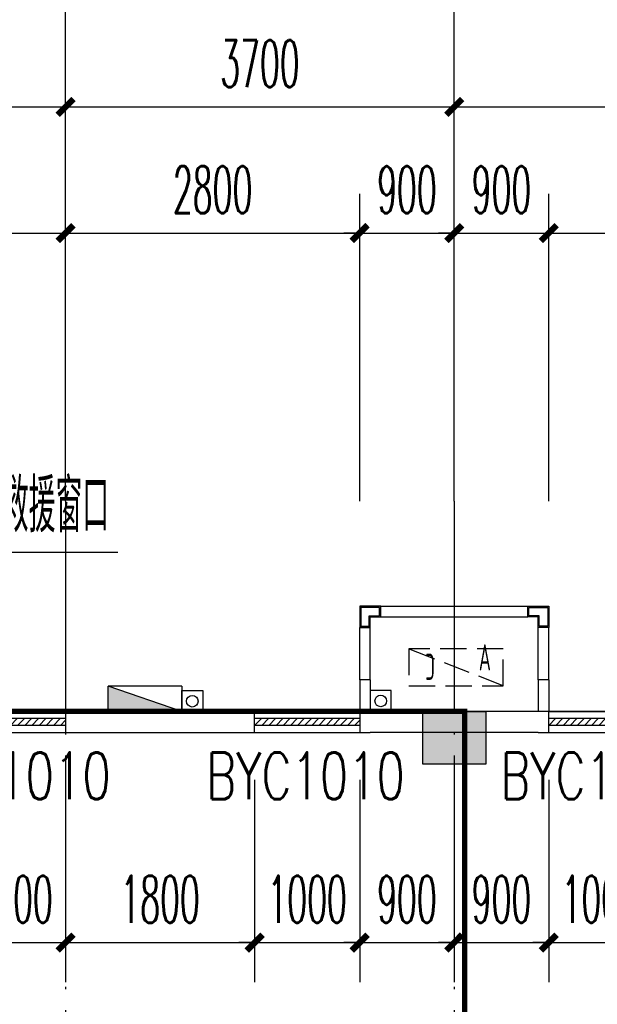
# Model space of a CAD drawing. Extents: x 1779708 to 7299578, y -1121471 to 88434.
# Tile 210 of 256: x 4335730 to 4341230, y -925629 to -916263. Entities that reach past the tile are written whole.
import ezdxf

# ---------------------------------------------------------------- set-up
doc = ezdxf.new("R2010")
doc.units = 0
doc.header["$LTSCALE"] = 1000
doc.header["$MEASUREMENT"] = 0
doc.linetypes.add('DASH', pattern=[0.35, 0.25, -0.1])
doc.linetypes.add('DOTE', pattern=[2.42, 2, -0.2, 0.02, -0.2])
doc.layers.get('0').update_dxf_attribs({"linetype": 'CONTINUOUS'})
doc.layers.get('Defpoints').update_dxf_attribs({"linetype": 'CONTINUOUS'})
for name, color, linetype in [('11111111111111111111111111111', 50, 'DASH'), ('AXIS', 3, 'CONTINUOUS'), ('DIM_LEAD', 3, 'CONTINUOUS'), ('DIM_污水', 3, 'CONTINUOUS'), ('DOTE', 1, 'DOTE'), ('P_PS_DIM', 1, 'CONTINUOUS'), ('PUB_DIM', 3, 'CONTINUOUS'), ('PUB_TEXT', 7, 'CONTINUOUS'), ('WALL', 255, 'CONTINUOUS'), ('WINDOW', 2, 'CONTINUOUS'), ('WINDOW_TEXT', 7, 'CONTINUOUS'), ('墙柱', 2, 'CONTINUOUS'), ('室外构件', 4, 'CONTINUOUS'), ('建筑', 31, 'CONTINUOUS'), ('空调机位表示', 70, 'CONTINUOUS')]:
    doc.layers.add(name, color=color, linetype=linetype)
doc.styles.add('_TCH_DIM', font='SIMPLEX.shx', dxfattribs={"width": 0.7, "bigfont": 'GBCBIG.shx'})
doc.styles.add('_TCH_DIM_T3', font='SIMPLEX.shx', dxfattribs={"width": 0.494118, "bigfont": 'GBCBIG.shx'})
doc.styles.add('_TCH_WINDOW', font='SIMPLEX', dxfattribs={"height": 3.5, "bigfont": 'GBCBIG'})
doc.styles.get("Standard").update_dxf_attribs({"font": 'GBENOR', "bigfont": 'GBCBIG'})
doc.dimstyles.new('_TCH_ARCH&&150', dxfattribs={"dimtxt": 446.25, "dimasz": 150, "dimexe": 375, "dimexo": 450, "dimgap": 189.375, "dimtad": 1, "dimdec": 0, "dimzin": 0, "dimdsep": 46, "dimtxsty": '_TCH_DIM_T3', "dimblk": 'ARCHTICK', "dimcen": 0.09, "dimdle": 225, "dimclrt": 7, "dimazin": 2, "dimtfac": 1, "dimtdec": 0, "dimtix": 1, "dimtmove": 2, "dimatfit": 3, "dimfxl": 250, "dimtolj": 1, "dimtzin": 0, "dimarcsym": 0})

# ---------------------------------------------------------------- blocks, each defined once
blk = doc.blocks.new('_ArchTick')
at = {"color": 0, "linetype": 'ByBlock', "const_width": 0.4}
blk.add_lwpolyline([(-0.5, -0.5), (0.5, 0.5)], dxfattribs=at)
blk = doc.blocks.new('*D6809')
at = {"layer": 'AXIS', "color": 0, "lineweight": -2, "transparency": 16777216}
for p, q in [((17600, 149650), (17600, 153325)), ((22300, 149650), (22300, 153325)), ((17375, 152950), (22525, 152950))]:
    blk.add_line(p, q, dxfattribs=at)
at = {"layer": 'Defpoints', "color": 0, "transparency": 16777216}
for p in [(22300, 152950), (17600, 149200), (22300, 149200)]:
    blk.add_point(p, dxfattribs=at)
at = {"layer": 'AXIS', "color": 0, "lineweight": -2, "transparency": 16777216, "xscale": 150, "yscale": 150, "zscale": 150, "rotation": 180}
blk.add_blockref('_ArchTick', (17600, 152950), dxfattribs=at)
at = {"layer": 'AXIS', "color": 0, "lineweight": -2, "transparency": 16777216, "xscale": 150, "yscale": 150, "zscale": 150}
blk.add_blockref('_ArchTick', (22300, 152950), dxfattribs=at)
at = {"layer": 'AXIS', "color": 7, "transparency": 16777216, "insert": (19950, 153362.5), "char_height": 446.25, "attachment_point": 5, "style": '_TCH_DIM_T3'}
blk.add_mtext('\\A1;4700', dxfattribs=at)
blk = doc.blocks.new('*D6810')
at = {"layer": 'AXIS', "color": 0, "lineweight": -2, "transparency": 16777216}
for p, q in [((22300, 149650), (22300, 153325)), ((26000, 149650), (26000, 153325)), ((22075, 152950), (26225, 152950))]:
    blk.add_line(p, q, dxfattribs=at)
at = {"layer": 'Defpoints', "color": 0, "transparency": 16777216}
for p in [(26000, 152950), (22300, 149200), (26000, 149200)]:
    blk.add_point(p, dxfattribs=at)
at = {"layer": 'AXIS', "color": 0, "lineweight": -2, "transparency": 16777216, "xscale": 150, "yscale": 150, "zscale": 150, "rotation": 180}
blk.add_blockref('_ArchTick', (22300, 152950), dxfattribs=at)
at = {"layer": 'AXIS', "color": 0, "lineweight": -2, "transparency": 16777216, "xscale": 150, "yscale": 150, "zscale": 150}
blk.add_blockref('_ArchTick', (26000, 152950), dxfattribs=at)
at = {"layer": 'AXIS', "color": 7, "transparency": 16777216, "insert": (24150, 153362.5), "char_height": 446.25, "attachment_point": 5, "style": '_TCH_DIM_T3'}
blk.add_mtext('\\A1;3700', dxfattribs=at)
blk = doc.blocks.new('*D6811')
at = {"layer": 'AXIS', "color": 0, "lineweight": -2, "transparency": 16777216}
for p, q in [((26000, 149650), (26000, 153325)), ((30000, 149650), (30000, 153325)), ((25775, 152950), (30225, 152950))]:
    blk.add_line(p, q, dxfattribs=at)
at = {"layer": 'Defpoints', "color": 0, "transparency": 16777216}
for p in [(30000, 152950), (26000, 149200), (30000, 149200)]:
    blk.add_point(p, dxfattribs=at)
at = {"layer": 'AXIS', "color": 0, "lineweight": -2, "transparency": 16777216, "xscale": 150, "yscale": 150, "zscale": 150, "rotation": 180}
blk.add_blockref('_ArchTick', (26000, 152950), dxfattribs=at)
at = {"layer": 'AXIS', "color": 0, "lineweight": -2, "transparency": 16777216, "xscale": 150, "yscale": 150, "zscale": 150}
blk.add_blockref('_ArchTick', (30000, 152950), dxfattribs=at)
at = {"layer": 'AXIS', "color": 7, "transparency": 16777216, "insert": (28000, 153362.5), "char_height": 446.25, "attachment_point": 5, "style": '_TCH_DIM_T3'}
blk.add_mtext('\\A1;4000', dxfattribs=at)
blk = doc.blocks.new('A$C46E9187A')
at = {"layer": '空调机位表示', "linetype": 'DASH'}
blk.add_lwpolyline([(0, 0), (0, 350), (900, 350), (900, 0)], close=True, dxfattribs=at)
blk.add_lwpolyline([(0, 0), (900, 350)], dxfattribs=at)
at = {"layer": '空调机位表示', "width": 0.6}
for s, p in [('A', (117.7, 145)), ('C', (650.6, 55.4))]:
    blk.add_text(s, height=250, dxfattribs=at).set_placement(p)
blk = doc.blocks.new('a1')
at = {"layer": '11111111111111111111111111111'}
for p, q in [((59122, 49135.6), (59122, 48935.6)), ((59322, 49135.6), (59122, 49135.6)), ((59322, 48935.6), (59322, 49135.6)), ((59122, 48935.6), (59322, 48935.6))]:
    blk.add_line(p, q, dxfattribs=at)
blk = doc.blocks.new('*D4661')
at = {"layer": 'Defpoints', "color": 0, "transparency": 16777216}
for p in [(4343867.1, -918293.3), (4340767.1, -921293.3), (4343867.1, -921293.3)]:
    blk.add_point(p, dxfattribs=at)
at = {"layer": 'PUB_DIM', "color": 0, "lineweight": -2, "transparency": 16777216}
for p, q in [((4340767.1, -920843.3), (4340767.1, -917918.3)), ((4343867.1, -920843.3), (4343867.1, -917918.3)), ((4340542.1, -918293.3), (4344092.1, -918293.3))]:
    blk.add_line(p, q, dxfattribs=at)
at = {"layer": 'PUB_DIM', "color": 0, "lineweight": -2, "transparency": 16777216, "xscale": 150, "yscale": 150, "zscale": 150, "rotation": 180}
blk.add_blockref('_ArchTick', (4340767.1, -918293.3), dxfattribs=at)
at = {"layer": 'PUB_DIM', "color": 0, "lineweight": -2, "transparency": 16777216, "xscale": 150, "yscale": 150, "zscale": 150}
blk.add_blockref('_ArchTick', (4343867.1, -918293.3), dxfattribs=at)
at = {"layer": 'PUB_DIM', "color": 7, "transparency": 16777216, "insert": (4342317.1, -917880.8), "char_height": 446.25, "attachment_point": 5, "style": '_TCH_DIM_T3'}
blk.add_mtext('\\A1;3100', dxfattribs=at)
blk = doc.blocks.new('*D4662')
at = {"layer": 'Defpoints', "color": 0, "transparency": 16777216}
for p in [(4340767.1, -918293.3), (4339867.1, -921293.3), (4340767.1, -921293.3)]:
    blk.add_point(p, dxfattribs=at)
at = {"layer": 'PUB_DIM', "color": 0, "lineweight": -2, "transparency": 16777216}
for p, q in [((4339867.1, -920843.3), (4339867.1, -917918.3)), ((4340767.1, -920843.3), (4340767.1, -917918.3)), ((4339867.1, -918293.3), (4339717.1, -918293.3)), ((4339867.1, -918293.3), (4340767.1, -918293.3)), ((4340767.1, -918293.3), (4340917.1, -918293.3))]:
    blk.add_line(p, q, dxfattribs=at)
at = {"layer": 'PUB_DIM', "color": 0, "lineweight": -2, "transparency": 16777216, "xscale": 150, "yscale": 150, "zscale": 150}
blk.add_blockref('_ArchTick', (4339867.1, -918293.3), dxfattribs=at)
at = {"layer": 'PUB_DIM', "color": 0, "lineweight": -2, "transparency": 16777216, "xscale": 150, "yscale": 150, "zscale": 150, "rotation": 180}
blk.add_blockref('_ArchTick', (4340767.1, -918293.3), dxfattribs=at)
at = {"layer": 'PUB_DIM', "color": 7, "transparency": 16777216, "insert": (4340317.1, -917880.8), "char_height": 446.25, "attachment_point": 5, "style": '_TCH_DIM_T3'}
blk.add_mtext('\\A1;900', dxfattribs=at)
blk = doc.blocks.new('*D4663')
at = {"layer": 'Defpoints', "color": 0, "transparency": 16777216}
for p in [(4339867.1, -918293.3), (4338967.1, -921293.3), (4339867.1, -921293.3)]:
    blk.add_point(p, dxfattribs=at)
at = {"layer": 'PUB_DIM', "color": 0, "lineweight": -2, "transparency": 16777216}
for p, q in [((4338967.1, -920843.3), (4338967.1, -917918.3)), ((4339867.1, -920843.3), (4339867.1, -917918.3)), ((4338967.1, -918293.3), (4338817.1, -918293.3)), ((4338967.1, -918293.3), (4339867.1, -918293.3)), ((4339867.1, -918293.3), (4340017.1, -918293.3))]:
    blk.add_line(p, q, dxfattribs=at)
at = {"layer": 'PUB_DIM', "color": 0, "lineweight": -2, "transparency": 16777216, "xscale": 150, "yscale": 150, "zscale": 150}
blk.add_blockref('_ArchTick', (4338967.1, -918293.3), dxfattribs=at)
at = {"layer": 'PUB_DIM', "color": 0, "lineweight": -2, "transparency": 16777216, "xscale": 150, "yscale": 150, "zscale": 150, "rotation": 180}
blk.add_blockref('_ArchTick', (4339867.1, -918293.3), dxfattribs=at)
at = {"layer": 'PUB_DIM', "color": 7, "transparency": 16777216, "insert": (4339417.1, -917880.8), "char_height": 446.25, "attachment_point": 5, "style": '_TCH_DIM_T3'}
blk.add_mtext('\\A1;900', dxfattribs=at)
blk = doc.blocks.new('*D4664')
at = {"layer": 'Defpoints', "color": 0, "transparency": 16777216}
for p in [(4338967.1, -918293.3), (4336167.1, -921293.3), (4338967.1, -921293.3)]:
    blk.add_point(p, dxfattribs=at)
at = {"layer": 'PUB_DIM', "color": 0, "lineweight": -2, "transparency": 16777216}
for p, q in [((4336167.1, -920843.3), (4336167.1, -917918.3)), ((4338967.1, -920843.3), (4338967.1, -917918.3)), ((4335942.1, -918293.3), (4339192.1, -918293.3))]:
    blk.add_line(p, q, dxfattribs=at)
at = {"layer": 'PUB_DIM', "color": 0, "lineweight": -2, "transparency": 16777216, "xscale": 150, "yscale": 150, "zscale": 150, "rotation": 180}
blk.add_blockref('_ArchTick', (4336167.1, -918293.3), dxfattribs=at)
at = {"layer": 'PUB_DIM', "color": 0, "lineweight": -2, "transparency": 16777216, "xscale": 150, "yscale": 150, "zscale": 150}
blk.add_blockref('_ArchTick', (4338967.1, -918293.3), dxfattribs=at)
at = {"layer": 'PUB_DIM', "color": 7, "transparency": 16777216, "insert": (4337567.1, -917880.8), "char_height": 446.25, "attachment_point": 5, "style": '_TCH_DIM_T3'}
blk.add_mtext('\\A1;2800', dxfattribs=at)
blk = doc.blocks.new('*D4665')
at = {"layer": 'Defpoints', "color": 0, "transparency": 16777216}
for p in [(4336167.1, -918293.3), (4332367.1, -921293.3), (4336167.1, -921293.3)]:
    blk.add_point(p, dxfattribs=at)
at = {"layer": 'PUB_DIM', "color": 0, "lineweight": -2, "transparency": 16777216}
for p, q in [((4332367.1, -920843.3), (4332367.1, -917918.3)), ((4336167.1, -920843.3), (4336167.1, -917918.3)), ((4332142.1, -918293.3), (4336392.1, -918293.3))]:
    blk.add_line(p, q, dxfattribs=at)
at = {"layer": 'PUB_DIM', "color": 0, "lineweight": -2, "transparency": 16777216, "xscale": 150, "yscale": 150, "zscale": 150, "rotation": 180}
blk.add_blockref('_ArchTick', (4332367.1, -918293.3), dxfattribs=at)
at = {"layer": 'PUB_DIM', "color": 0, "lineweight": -2, "transparency": 16777216, "xscale": 150, "yscale": 150, "zscale": 150}
blk.add_blockref('_ArchTick', (4336167.1, -918293.3), dxfattribs=at)
at = {"layer": 'PUB_DIM', "color": 7, "transparency": 16777216, "insert": (4334267.1, -917880.8), "char_height": 446.25, "attachment_point": 5, "style": '_TCH_DIM_T3'}
blk.add_mtext('\\A1;3800', dxfattribs=at)
blk = doc.blocks.new('$WINLIB2D$00000039')
at = {"color": 0}
for p, q in [((0.5, 0.5), (-0.5, 0.5)), ((-0.5, 0.1667), (0.5, 0.1667)), ((-0.3839, -0.1667), (-0.448, 0.1667)), ((-0.3159, -0.1667), (-0.38, 0.1667)), ((-0.2479, -0.1667), (-0.312, 0.1667)), ((-0.1799, -0.1667), (-0.244, 0.1667)), ((-0.1119, -0.1667), (-0.176, 0.1667)), ((-0.0439, -0.1667), (-0.108, 0.1667)), ((0.0241, -0.1667), (-0.04, 0.1667)), ((0.0921, -0.1667), (0.028, 0.1667)), ((0.16, -0.1667), (0.0959, 0.1667)), ((0.228, -0.1667), (0.1639, 0.1667)), ((0.296, -0.1667), (0.2319, 0.1667)), ((0.364, -0.1667), (0.2999, 0.1667)), ((0.432, -0.1667), (0.3679, 0.1667)), ((0.5, -0.1667), (0.4359, 0.1667)), ((-0.4519, -0.1667), (-0.5, 0.0836)), ((-0.5, -0.1667), (0.5, -0.1667)), ((0.5, -0.5), (-0.5, -0.5))]:
    blk.add_line(p, q, dxfattribs=at)
blk = doc.blocks.new('*D6448')
at = {"layer": 'Defpoints', "color": 0, "transparency": 16777216}
for p in [(4340767.1, -923043.3), (4341767.1, -923043.3), (4341767.1, -925041.7)]:
    blk.add_point(p, dxfattribs=at)
at = {"layer": 'PUB_DIM', "color": 0, "lineweight": -2, "transparency": 16777216}
for p, q in [((4340767.1, -923493.3), (4340767.1, -925416.7)), ((4341767.1, -923493.3), (4341767.1, -925416.7)), ((4340767.1, -925041.7), (4340617.1, -925041.7)), ((4340767.1, -925041.7), (4341767.1, -925041.7)), ((4341767.1, -925041.7), (4341917.1, -925041.7))]:
    blk.add_line(p, q, dxfattribs=at)
at = {"layer": 'PUB_DIM', "color": 0, "lineweight": -2, "transparency": 16777216, "xscale": 150, "yscale": 150, "zscale": 150}
blk.add_blockref('_ArchTick', (4340767.1, -925041.7), dxfattribs=at)
at = {"layer": 'PUB_DIM', "color": 0, "lineweight": -2, "transparency": 16777216, "xscale": 150, "yscale": 150, "zscale": 150, "rotation": 180}
blk.add_blockref('_ArchTick', (4341767.1, -925041.7), dxfattribs=at)
at = {"layer": 'PUB_DIM', "color": 7, "transparency": 16777216, "insert": (4341267.1, -924629.2), "char_height": 446.25, "attachment_point": 5, "style": '_TCH_DIM_T3'}
blk.add_mtext('\\A1;1000', dxfattribs=at)
blk = doc.blocks.new('*D6449')
at = {"layer": 'Defpoints', "color": 0, "transparency": 16777216}
for p in [(4339867.1, -923043.3), (4340767.1, -923043.3), (4340767.1, -925041.7)]:
    blk.add_point(p, dxfattribs=at)
at = {"layer": 'PUB_DIM', "color": 0, "lineweight": -2, "transparency": 16777216}
for p, q in [((4339867.1, -923493.3), (4339867.1, -925416.7)), ((4340767.1, -923493.3), (4340767.1, -925416.7)), ((4339867.1, -925041.7), (4339717.1, -925041.7)), ((4339867.1, -925041.7), (4340767.1, -925041.7)), ((4340767.1, -925041.7), (4340917.1, -925041.7))]:
    blk.add_line(p, q, dxfattribs=at)
at = {"layer": 'PUB_DIM', "color": 0, "lineweight": -2, "transparency": 16777216, "xscale": 150, "yscale": 150, "zscale": 150}
blk.add_blockref('_ArchTick', (4339867.1, -925041.7), dxfattribs=at)
at = {"layer": 'PUB_DIM', "color": 0, "lineweight": -2, "transparency": 16777216, "xscale": 150, "yscale": 150, "zscale": 150, "rotation": 180}
blk.add_blockref('_ArchTick', (4340767.1, -925041.7), dxfattribs=at)
at = {"layer": 'PUB_DIM', "color": 7, "transparency": 16777216, "insert": (4340317.1, -924629.2), "char_height": 446.25, "attachment_point": 5, "style": '_TCH_DIM_T3'}
blk.add_mtext('\\A1;900', dxfattribs=at)
blk = doc.blocks.new('*D6450')
at = {"layer": 'Defpoints', "color": 0, "transparency": 16777216}
for p in [(4338967.1, -923043.3), (4339867.1, -923043.3), (4339867.1, -925041.7)]:
    blk.add_point(p, dxfattribs=at)
at = {"layer": 'PUB_DIM', "color": 0, "lineweight": -2, "transparency": 16777216}
for p, q in [((4338967.1, -923493.3), (4338967.1, -925416.7)), ((4339867.1, -923493.3), (4339867.1, -925416.7)), ((4338967.1, -925041.7), (4338817.1, -925041.7)), ((4338967.1, -925041.7), (4339867.1, -925041.7)), ((4339867.1, -925041.7), (4340017.1, -925041.7))]:
    blk.add_line(p, q, dxfattribs=at)
at = {"layer": 'PUB_DIM', "color": 0, "lineweight": -2, "transparency": 16777216, "xscale": 150, "yscale": 150, "zscale": 150}
blk.add_blockref('_ArchTick', (4338967.1, -925041.7), dxfattribs=at)
at = {"layer": 'PUB_DIM', "color": 0, "lineweight": -2, "transparency": 16777216, "xscale": 150, "yscale": 150, "zscale": 150, "rotation": 180}
blk.add_blockref('_ArchTick', (4339867.1, -925041.7), dxfattribs=at)
at = {"layer": 'PUB_DIM', "color": 7, "transparency": 16777216, "insert": (4339417.1, -924629.2), "char_height": 446.25, "attachment_point": 5, "style": '_TCH_DIM_T3'}
blk.add_mtext('\\A1;900', dxfattribs=at)
blk = doc.blocks.new('*D6451')
at = {"layer": 'Defpoints', "color": 0, "transparency": 16777216}
for p in [(4337967.1, -923043.3), (4338967.1, -923043.3), (4338967.1, -925041.7)]:
    blk.add_point(p, dxfattribs=at)
at = {"layer": 'PUB_DIM', "color": 0, "lineweight": -2, "transparency": 16777216}
for p, q in [((4337967.1, -923493.3), (4337967.1, -925416.7)), ((4338967.1, -923493.3), (4338967.1, -925416.7)), ((4337967.1, -925041.7), (4337817.1, -925041.7)), ((4337967.1, -925041.7), (4338967.1, -925041.7)), ((4338967.1, -925041.7), (4339117.1, -925041.7))]:
    blk.add_line(p, q, dxfattribs=at)
at = {"layer": 'PUB_DIM', "color": 0, "lineweight": -2, "transparency": 16777216, "xscale": 150, "yscale": 150, "zscale": 150}
blk.add_blockref('_ArchTick', (4337967.1, -925041.7), dxfattribs=at)
at = {"layer": 'PUB_DIM', "color": 0, "lineweight": -2, "transparency": 16777216, "xscale": 150, "yscale": 150, "zscale": 150, "rotation": 180}
blk.add_blockref('_ArchTick', (4338967.1, -925041.7), dxfattribs=at)
at = {"layer": 'PUB_DIM', "color": 7, "transparency": 16777216, "insert": (4338467.1, -924629.2), "char_height": 446.25, "attachment_point": 5, "style": '_TCH_DIM_T3'}
blk.add_mtext('\\A1;1000', dxfattribs=at)
blk = doc.blocks.new('*D6452')
at = {"layer": 'Defpoints', "color": 0, "transparency": 16777216}
for p in [(4336167.1, -923043.3), (4337967.1, -923043.3), (4337967.1, -925041.7)]:
    blk.add_point(p, dxfattribs=at)
at = {"layer": 'PUB_DIM', "color": 0, "lineweight": -2, "transparency": 16777216}
for p, q in [((4336167.1, -923493.3), (4336167.1, -925416.7)), ((4337967.1, -923493.3), (4337967.1, -925416.7)), ((4335942.1, -925041.7), (4338192.1, -925041.7))]:
    blk.add_line(p, q, dxfattribs=at)
at = {"layer": 'PUB_DIM', "color": 0, "lineweight": -2, "transparency": 16777216, "xscale": 150, "yscale": 150, "zscale": 150, "rotation": 180}
blk.add_blockref('_ArchTick', (4336167.1, -925041.7), dxfattribs=at)
at = {"layer": 'PUB_DIM', "color": 0, "lineweight": -2, "transparency": 16777216, "xscale": 150, "yscale": 150, "zscale": 150}
blk.add_blockref('_ArchTick', (4337967.1, -925041.7), dxfattribs=at)
at = {"layer": 'PUB_DIM', "color": 7, "transparency": 16777216, "insert": (4337067.1, -924629.2), "char_height": 446.25, "attachment_point": 5, "style": '_TCH_DIM_T3'}
blk.add_mtext('\\A1;1800', dxfattribs=at)
blk = doc.blocks.new('*D6453')
at = {"layer": 'Defpoints', "color": 0, "transparency": 16777216}
for p in [(4335167.1, -923043.3), (4336167.1, -923043.3), (4336167.1, -925041.7)]:
    blk.add_point(p, dxfattribs=at)
at = {"layer": 'PUB_DIM', "color": 0, "lineweight": -2, "transparency": 16777216}
for p, q in [((4335167.1, -923493.3), (4335167.1, -925416.7)), ((4336167.1, -923493.3), (4336167.1, -925416.7)), ((4335167.1, -925041.7), (4335017.1, -925041.7)), ((4335167.1, -925041.7), (4336167.1, -925041.7)), ((4336167.1, -925041.7), (4336317.1, -925041.7))]:
    blk.add_line(p, q, dxfattribs=at)
at = {"layer": 'PUB_DIM', "color": 0, "lineweight": -2, "transparency": 16777216, "xscale": 150, "yscale": 150, "zscale": 150}
blk.add_blockref('_ArchTick', (4335167.1, -925041.7), dxfattribs=at)
at = {"layer": 'PUB_DIM', "color": 0, "lineweight": -2, "transparency": 16777216, "xscale": 150, "yscale": 150, "zscale": 150, "rotation": 180}
blk.add_blockref('_ArchTick', (4336167.1, -925041.7), dxfattribs=at)
at = {"layer": 'PUB_DIM', "color": 7, "transparency": 16777216, "insert": (4335667.1, -924629.2), "char_height": 446.25, "attachment_point": 5, "style": '_TCH_DIM_T3'}
blk.add_mtext('\\A1;1000', dxfattribs=at)
blk = doc.blocks.new('A$C159220C3')
at = {"layer": 'AXIS'}
for p, q in [((22300, 149200), (22300, 155200)), ((26000, 149200), (26000, 155200))]:
    blk.add_line(p, q, dxfattribs=at)
at = {"layer": 'DOTE'}
for p, q in [((22300, 149200), (22300, 7200)), ((26000, 149200), (26000, 7200)), ((86800, 147200), (7200, 147200))]:
    blk.add_line(p, q, dxfattribs=at)
at = {"layer": 'AXIS'}
for p1, p2, picture, middle in [((17600, 149200), (22300, 149200), '*D6809', (19950, 153362.5)), ((22300, 149200), (26000, 149200), '*D6810', (24150, 153362.5)), ((26000, 149200), (30000, 149200), '*D6811', (28000, 153362.5))]:
    dim = blk.add_aligned_dim(p1=p1, p2=p2, distance=3750, dimstyle='_TCH_ARCH&&150', dxfattribs=at)
    dim.commit()
    dim.dimension.update_dxf_attribs({"geometry": picture, "text_midpoint": middle})

msp = doc.modelspace()

# ---------------------------------------------------------------- hatches: boundary and pattern name
at = {"layer": '墙柱'}
h = msp.add_hatch(color=256, dxfattribs=at)
h.paths.add_polyline_path([(4323067.1, -1009843.3), (4324067.1, -1009843.3), (4324067.1, -1010343.3), (4323067.1, -1010343.3)])
h.paths.add_polyline_path([(4323067.1, -1016093.3), (4324067.1, -1016093.3), (4324067.1, -1016593.3), (4323067.1, -1016593.3)])
h.paths.add_polyline_path([(4323067.1, -1022643.3), (4324067.1, -1022643.3), (4324067.1, -1023143.3), (4323067.1, -1023143.3)])
h.paths.add_polyline_path([(4397967.1, -1051543.3), (4398667.1, -1051543.3), (4398667.1, -1051043.3), (4397967.1, -1051043.3)])
h.paths.add_polyline_path([(4347917.1, -1019143.3), (4348617.1, -1019143.3), (4348617.1, -1019643.3), (4347917.1, -1019643.3)])
h.paths.add_polyline_path([(4389917.1, -1051543.3), (4390617.1, -1051543.3), (4390617.1, -1051043.3), (4389917.1, -1051043.3)])
h.paths.add_polyline_path([(4347917.1, -1051543.3), (4348617.1, -1051543.3), (4348617.1, -1051043.3), (4347917.1, -1051043.3)])
h.paths.add_polyline_path([(4323567.1, -1028493.3), (4324067.1, -1028493.3), (4324067.1, -1028993.3), (4323567.1, -1028993.3)])
h.paths.add_polyline_path([(4350197.1, -1045743.3), (4350197.1, -1045443.3), (4349297.1, -1045443.3), (4349297.1, -1045743.3)])
h.paths.add_polyline_path([(4377567.1, -1060843.3), (4378067.1, -1060843.3), (4378067.1, -1060343.3), (4377567.1, -1060343.3)])
h.paths.add_polyline_path([(4339667.1, -1009843.3), (4340167.1, -1009843.3), (4340167.1, -1010343.3), (4339667.1, -1010343.3)])
h.paths.add_polyline_path([(4347967.1, -1009843.3), (4348567.1, -1009843.3), (4348567.1, -1010343.3), (4347967.1, -1010343.3)])
h.paths.add_polyline_path([(4365067.1, -1019043.3), (4365667.1, -1019043.3), (4365667.1, -1019643.3), (4365067.1, -1019643.3)])
h.paths.add_polyline_path([(4381567.1, -1027843.3), (4382167.1, -1027843.3), (4382167.1, -1028443.3), (4381567.1, -1028443.3)])
h.paths.add_polyline_path([(4336067.1, -1015993.3), (4336567.1, -1015993.3), (4336567.1, -1016693.3), (4336067.1, -1016693.3)])
h.paths.add_polyline_path([(4389767.1, -1023743.3), (4390267.1, -1023743.3), (4390267.1, -1024243.3), (4389767.1, -1024243.3)])
h.paths.add_polyline_path([(4339567.1, -1048043.3), (4340167.1, -1048043.3), (4340167.1, -1047543.3), (4339567.1, -1047543.3)])
h.paths.add_polyline_path([(4343767.1, -1041443.3), (4344267.1, -1041443.3), (4344267.1, -1040943.3), (4343767.1, -1040943.3)])
h.paths.add_polyline_path([(4343767.1, -1034843.3), (4344267.1, -1034843.3), (4344267.1, -1034343.3), (4343767.1, -1034343.3)])
h.paths.add_polyline_path([(4336067.1, -1029093.3), (4336567.1, -1029093.3), (4336567.1, -1028393.3), (4336067.1, -1028393.3)])
h.paths.add_polyline_path([(4343767.1, -1022643.3), (4344267.1, -1022643.3), (4344267.1, -1023143.3), (4343767.1, -1023143.3)])
h.paths.add_polyline_path([(4336067.1, -1009843.3), (4336567.1, -1009843.3), (4336567.1, -1010343.3), (4336067.1, -1010343.3)])
h.paths.add_polyline_path([(4377967.1, -1036343.3), (4377467.1, -1036343.3), (4377467.1, -1035843.3), (4377967.1, -1035843.3)])
h.paths.add_polyline_path([(4397967.1, -1019143.3), (4398667.1, -1019143.3), (4398667.1, -1019643.3), (4397967.1, -1019643.3)])
h.paths.add_polyline_path([(4331467.1, -1048043.3), (4331967.1, -1048043.3), (4331967.1, -1047543.3), (4331467.1, -1047543.3)])
h.paths.add_polyline_path([(4389917.1, -1036443.3), (4390617.1, -1036443.3), (4390617.1, -1035843.3), (4389917.1, -1035843.3)])
h.paths.add_polyline_path([(4397967.1, -1035843.3), (4398667.1, -1035843.3), (4398667.1, -1036443.3), (4397967.1, -1036443.3)])
h.paths.add_polyline_path([(4381567.1, -1035843.3), (4382167.1, -1035843.3), (4382167.1, -1036443.3), (4381567.1, -1036443.3)])
h.paths.add_polyline_path([(4389767.1, -1027943.3), (4390267.1, -1027943.3), (4390267.1, -1028443.3), (4389767.1, -1028443.3)])
h.paths.add_polyline_path([(4377467.1, -1027943.3), (4377967.1, -1027943.3), (4377967.1, -1028443.3), (4377467.1, -1028443.3)])
h.paths.add_polyline_path([(4373217.1, -1048043.3), (4373717.1, -1048043.3), (4373717.1, -1047543.3), (4373217.1, -1047543.3)])
h.paths.add_polyline_path([(4369267.1, -1009843.3), (4369767.1, -1009843.3), (4369767.1, -1010343.3), (4369267.1, -1010343.3)])
h.paths.add_polyline_path([(4365567.1, -1022643.3), (4365067.1, -1022643.3), (4365067.1, -1023143.3), (4365567.1, -1023143.3)])
h.paths.add_polyline_path([(4365567.1, -1009843.3), (4365067.1, -1009843.3), (4365067.1, -1010343.3), (4365567.1, -1010343.3)])
h.paths.add_polyline_path([(4347967.1, -1022643.3), (4348467.1, -1022643.3), (4348467.1, -1023143.3), (4347967.1, -1023143.3)])
h.paths.add_polyline_path([(4343767.1, -1028993.3), (4344267.1, -1028993.3), (4344267.1, -1028493.3), (4343767.1, -1028493.3)])
h.paths.add_polyline_path([(4336067.1, -1023343.3), (4336567.1, -1023343.3), (4336567.1, -1022643.3), (4336067.1, -1022643.3)])
h.paths.add_polyline_path([(4339567.1, -1034843.3), (4340167.1, -1034843.3), (4340167.1, -1034343.3), (4339567.1, -1034343.3)])
h.paths.add_polyline_path([(4331167.1, -1034843.3), (4331767.1, -1034843.3), (4331767.1, -1034343.3), (4331167.1, -1034343.3)])
h.paths.add_polyline_path([(4323067.1, -1034843.3), (4324067.1, -1034843.3), (4324067.1, -1034343.3), (4323067.1, -1034343.3)])
h.paths.add_polyline_path([(4339567.1, -1041543.3), (4340167.1, -1041543.3), (4340167.1, -1040943.3), (4339567.1, -1040943.3)])
h.paths.add_polyline_path([(4331467.1, -1041543.3), (4331967.1, -1041543.3), (4331967.1, -1040943.3), (4331467.1, -1040943.3)])
h.paths.add_polyline_path([(4397967.1, -1022343.3), (4398667.1, -1022343.3), (4398667.1, -1022843.3), (4397967.1, -1022843.3)])
h.paths.add_polyline_path([(4398167.1, -1009843.3), (4398667.1, -1009843.3), (4398667.1, -1010343.3), (4398167.1, -1010343.3)])
h.paths.add_polyline_path([(4389917.1, -1018943.3), (4390617.1, -1018943.3), (4390617.1, -1019643.3), (4389917.1, -1019643.3)])
h.paths.add_polyline_path([(4389867.1, -1009843.3), (4390667.1, -1009843.3), (4390667.1, -1010343.3), (4389867.1, -1010343.3)])
h.paths.add_polyline_path([(4381517.1, -1018943.3), (4382217.1, -1018943.3), (4382217.1, -1019643.3), (4381517.1, -1019643.3)])
h.paths.add_polyline_path([(4381567.1, -1009843.3), (4382167.1, -1009843.3), (4382167.1, -1010343.3), (4381567.1, -1010343.3)])
h.paths.add_polyline_path([(4373217.1, -1022643.3), (4373717.1, -1022643.3), (4373717.1, -1023143.3), (4373217.1, -1023143.3)])
h.paths.add_polyline_path([(4373117.1, -1019143.3), (4373817.1, -1019143.3), (4373817.1, -1019643.3), (4373117.1, -1019643.3)])
h.paths.add_polyline_path([(4373217.1, -1009843.3), (4373717.1, -1009843.3), (4373717.1, -1010343.3), (4373217.1, -1010343.3)])
h.paths.add_polyline_path([(4356167.1, -1022643.3), (4356667.1, -1022643.3), (4356667.1, -1023143.3), (4356167.1, -1023143.3)])
h.paths.add_polyline_path([(4356067.1, -1019043.3), (4356667.1, -1019043.3), (4356667.1, -1019643.3), (4356067.1, -1019643.3)])
h.paths.add_polyline_path([(4339567.1, -1019043.3), (4340167.1, -1019043.3), (4340167.1, -1019643.3), (4339567.1, -1019643.3)])
h.paths.add_polyline_path([(4356167.1, -1009843.3), (4356667.1, -1009843.3), (4356667.1, -1010343.3), (4356167.1, -1010343.3)])
h.paths.add_polyline_path([(4389917.1, -1048043.3), (4390617.1, -1048043.3), (4390617.1, -1047443.3), (4389917.1, -1047443.3)])
h.paths.add_polyline_path([(4397967.1, -1060843.3), (4398667.1, -1060843.3), (4398667.1, -1060343.3), (4397967.1, -1060343.3)])
h.paths.add_polyline_path([(4389967.1, -1060843.3), (4390567.1, -1060843.3), (4390567.1, -1060343.3), (4389967.1, -1060343.3)])
h.paths.add_polyline_path([(4381567.1, -1048043.3), (4382167.1, -1048043.3), (4382167.1, -1047443.3), (4381567.1, -1047443.3)])
h.paths.add_polyline_path([(4381517.1, -1051543.3), (4382217.1, -1051543.3), (4382217.1, -1051043.3), (4381517.1, -1051043.3)])
h.paths.add_polyline_path([(4381617.1, -1060843.3), (4382117.1, -1060843.3), (4382117.1, -1060343.3), (4381617.1, -1060343.3)])
h.paths.add_polyline_path([(4373167.1, -1051643.3), (4373767.1, -1051643.3), (4373767.1, -1051043.3), (4373167.1, -1051043.3)])
h.paths.add_polyline_path([(4373167.1, -1060843.3), (4373767.1, -1060843.3), (4373767.1, -1060343.3), (4373167.1, -1060343.3)])
h.paths.add_polyline_path([(4365067.1, -1048043.3), (4365567.1, -1048043.3), (4365567.1, -1047543.3), (4365067.1, -1047543.3)])
h.paths.add_polyline_path([(4365067.1, -1051643.3), (4365667.1, -1051643.3), (4365667.1, -1051043.3), (4365067.1, -1051043.3)])
h.paths.add_polyline_path([(4356167.1, -1048043.3), (4356667.1, -1048043.3), (4356667.1, -1047543.3), (4356167.1, -1047543.3)])
h.paths.add_polyline_path([(4348127.1, -1048043.3), (4348727.1, -1048043.3), (4348727.1, -1047643.3), (4348127.1, -1047643.3)])
h.paths.add_polyline_path([(4356067.1, -1051643.3), (4356667.1, -1051643.3), (4356667.1, -1051043.3), (4356067.1, -1051043.3)])
h.paths.add_polyline_path([(4323067.1, -1048343.3), (4323767.1, -1048343.3), (4323767.1, -1047843.3), (4323067.1, -1047843.3)])
h.paths.add_polyline_path([(4323067.1, -1051543.3), (4323767.1, -1051543.3), (4323767.1, -1051043.3), (4323067.1, -1051043.3)])
h.paths.add_polyline_path([(4331117.1, -1051543.3), (4331817.1, -1051543.3), (4331817.1, -1051043.3), (4331117.1, -1051043.3)])
h.paths.add_polyline_path([(4339567.1, -1051643.3), (4340167.1, -1051643.3), (4340167.1, -1051043.3), (4339567.1, -1051043.3)])
h.paths.add_polyline_path([(4365067.1, -1060843.3), (4365567.1, -1060843.3), (4365567.1, -1060343.3), (4365067.1, -1060343.3)])
h.paths.add_polyline_path([(4356167.1, -1060843.3), (4356667.1, -1060843.3), (4356667.1, -1060343.3), (4356167.1, -1060343.3)])
h.paths.add_polyline_path([(4347967.1, -1060843.3), (4348567.1, -1060843.3), (4348567.1, -1060343.3), (4347967.1, -1060343.3)])
h.paths.add_polyline_path([(4339567.1, -1060843.3), (4340167.1, -1060843.3), (4340167.1, -1060343.3), (4339567.1, -1060343.3)])
h.paths.add_polyline_path([(4331117.1, -1060843.3), (4331817.1, -1060843.3), (4331817.1, -1060343.3), (4331117.1, -1060343.3)])
h.paths.add_polyline_path([(4323067.1, -1060843.3), (4323567.1, -1060843.3), (4323567.1, -1060343.3), (4323067.1, -1060343.3)])
h.paths.add_polyline_path([(4397967.1, -1048043.3), (4398667.1, -1048043.3), (4398667.1, -1047443.3), (4397967.1, -1047443.3)])
h.paths.add_polyline_path([(4323067.1, -973843.3), (4324067.1, -973843.3), (4324067.1, -973343.3), (4323067.1, -973343.3)])
h.paths.add_polyline_path([(4323067.1, -967593.3), (4324067.1, -967593.3), (4324067.1, -967093.3), (4323067.1, -967093.3)])
h.paths.add_polyline_path([(4323067.1, -961043.3), (4324067.1, -961043.3), (4324067.1, -960543.3), (4323067.1, -960543.3)])
h.paths.add_polyline_path([(4397967.1, -932143.3), (4398667.1, -932143.3), (4398667.1, -932643.3), (4397967.1, -932643.3)])
h.paths.add_polyline_path([(4347917.1, -964543.3), (4348617.1, -964543.3), (4348617.1, -964043.3), (4347917.1, -964043.3)])
h.paths.add_polyline_path([(4389917.1, -932143.3), (4390617.1, -932143.3), (4390617.1, -932643.3), (4389917.1, -932643.3)])
h.paths.add_polyline_path([(4347917.1, -932143.3), (4348617.1, -932143.3), (4348617.1, -932643.3), (4347917.1, -932643.3)])
h.paths.add_polyline_path([(4323567.1, -955193.3), (4324067.1, -955193.3), (4324067.1, -954693.3), (4323567.1, -954693.3)])
h.paths.add_polyline_path([(4350197.1, -937943.3), (4350197.1, -938243.3), (4349297.1, -938243.3), (4349297.1, -937943.3)])
h.paths.add_polyline_path([(4377567.1, -922843.3), (4378067.1, -922843.3), (4378067.1, -923343.3), (4377567.1, -923343.3)])
h.paths.add_polyline_path([(4339667.1, -973843.3), (4340167.1, -973843.3), (4340167.1, -973343.3), (4339667.1, -973343.3)])
h.paths.add_polyline_path([(4347967.1, -973843.3), (4348567.1, -973843.3), (4348567.1, -973343.3), (4347967.1, -973343.3)])
h.paths.add_polyline_path([(4365067.1, -964643.3), (4365667.1, -964643.3), (4365667.1, -964043.3), (4365067.1, -964043.3)])
h.paths.add_polyline_path([(4381567.1, -955843.3), (4382167.1, -955843.3), (4382167.1, -955243.3), (4381567.1, -955243.3)])
h.paths.add_polyline_path([(4336067.1, -967693.3), (4336567.1, -967693.3), (4336567.1, -966993.3), (4336067.1, -966993.3)])
h.paths.add_polyline_path([(4389767.1, -959943.3), (4390267.1, -959943.3), (4390267.1, -959443.3), (4389767.1, -959443.3)])
h.paths.add_polyline_path([(4339567.1, -935643.3), (4340167.1, -935643.3), (4340167.1, -936143.3), (4339567.1, -936143.3)])
h.paths.add_polyline_path([(4343767.1, -942243.3), (4344267.1, -942243.3), (4344267.1, -942743.3), (4343767.1, -942743.3)])
h.paths.add_polyline_path([(4343767.1, -948843.3), (4344267.1, -948843.3), (4344267.1, -949343.3), (4343767.1, -949343.3)])
h.paths.add_polyline_path([(4336067.1, -954593.3), (4336567.1, -954593.3), (4336567.1, -955293.3), (4336067.1, -955293.3)])
h.paths.add_polyline_path([(4343767.1, -961043.3), (4344267.1, -961043.3), (4344267.1, -960543.3), (4343767.1, -960543.3)])
h.paths.add_polyline_path([(4336067.1, -973843.3), (4336567.1, -973843.3), (4336567.1, -973343.3), (4336067.1, -973343.3)])
h.paths.add_polyline_path([(4377967.1, -947343.3), (4377467.1, -947343.3), (4377467.1, -947843.3), (4377967.1, -947843.3)])
h.paths.add_polyline_path([(4397967.1, -964543.3), (4398667.1, -964543.3), (4398667.1, -964043.3), (4397967.1, -964043.3)])
h.paths.add_polyline_path([(4331467.1, -935643.3), (4331967.1, -935643.3), (4331967.1, -936143.3), (4331467.1, -936143.3)])
h.paths.add_polyline_path([(4389917.1, -947243.3), (4390617.1, -947243.3), (4390617.1, -947843.3), (4389917.1, -947843.3)])
h.paths.add_polyline_path([(4397967.1, -947843.3), (4398667.1, -947843.3), (4398667.1, -947243.3), (4397967.1, -947243.3)])
h.paths.add_polyline_path([(4381567.1, -947843.3), (4382167.1, -947843.3), (4382167.1, -947243.3), (4381567.1, -947243.3)])
h.paths.add_polyline_path([(4389767.1, -955743.3), (4390267.1, -955743.3), (4390267.1, -955243.3), (4389767.1, -955243.3)])
h.paths.add_polyline_path([(4377467.1, -955743.3), (4377967.1, -955743.3), (4377967.1, -955243.3), (4377467.1, -955243.3)])
h.paths.add_polyline_path([(4373217.1, -935643.3), (4373717.1, -935643.3), (4373717.1, -936143.3), (4373217.1, -936143.3)])
h.paths.add_polyline_path([(4369267.1, -973843.3), (4369767.1, -973843.3), (4369767.1, -973343.3), (4369267.1, -973343.3)])
h.paths.add_polyline_path([(4365567.1, -961043.3), (4365067.1, -961043.3), (4365067.1, -960543.3), (4365567.1, -960543.3)])
h.paths.add_polyline_path([(4365567.1, -973843.3), (4365067.1, -973843.3), (4365067.1, -973343.3), (4365567.1, -973343.3)])
h.paths.add_polyline_path([(4347967.1, -961043.3), (4348467.1, -961043.3), (4348467.1, -960543.3), (4347967.1, -960543.3)])
h.paths.add_polyline_path([(4343767.1, -954693.3), (4344267.1, -954693.3), (4344267.1, -955193.3), (4343767.1, -955193.3)])
h.paths.add_polyline_path([(4336067.1, -960343.3), (4336567.1, -960343.3), (4336567.1, -961043.3), (4336067.1, -961043.3)])
h.paths.add_polyline_path([(4339567.1, -948843.3), (4340167.1, -948843.3), (4340167.1, -949343.3), (4339567.1, -949343.3)])
h.paths.add_polyline_path([(4331167.1, -948843.3), (4331767.1, -948843.3), (4331767.1, -949343.3), (4331167.1, -949343.3)])
h.paths.add_polyline_path([(4323067.1, -948843.3), (4324067.1, -948843.3), (4324067.1, -949343.3), (4323067.1, -949343.3)])
h.paths.add_polyline_path([(4339567.1, -942143.3), (4340167.1, -942143.3), (4340167.1, -942743.3), (4339567.1, -942743.3)])
h.paths.add_polyline_path([(4331467.1, -942143.3), (4331967.1, -942143.3), (4331967.1, -942743.3), (4331467.1, -942743.3)])
h.paths.add_polyline_path([(4397967.1, -961343.3), (4398667.1, -961343.3), (4398667.1, -960843.3), (4397967.1, -960843.3)])
h.paths.add_polyline_path([(4398167.1, -973843.3), (4398667.1, -973843.3), (4398667.1, -973343.3), (4398167.1, -973343.3)])
h.paths.add_polyline_path([(4389917.1, -964743.3), (4390617.1, -964743.3), (4390617.1, -964043.3), (4389917.1, -964043.3)])
h.paths.add_polyline_path([(4389867.1, -973843.3), (4390667.1, -973843.3), (4390667.1, -973343.3), (4389867.1, -973343.3)])
h.paths.add_polyline_path([(4381517.1, -964743.3), (4382217.1, -964743.3), (4382217.1, -964043.3), (4381517.1, -964043.3)])
h.paths.add_polyline_path([(4381567.1, -973843.3), (4382167.1, -973843.3), (4382167.1, -973343.3), (4381567.1, -973343.3)])
h.paths.add_polyline_path([(4373217.1, -961043.3), (4373717.1, -961043.3), (4373717.1, -960543.3), (4373217.1, -960543.3)])
h.paths.add_polyline_path([(4373117.1, -964543.3), (4373817.1, -964543.3), (4373817.1, -964043.3), (4373117.1, -964043.3)])
h.paths.add_polyline_path([(4373217.1, -973843.3), (4373717.1, -973843.3), (4373717.1, -973343.3), (4373217.1, -973343.3)])
h.paths.add_polyline_path([(4356167.1, -961043.3), (4356667.1, -961043.3), (4356667.1, -960543.3), (4356167.1, -960543.3)])
h.paths.add_polyline_path([(4356067.1, -964643.3), (4356667.1, -964643.3), (4356667.1, -964043.3), (4356067.1, -964043.3)])
h.paths.add_polyline_path([(4339567.1, -964643.3), (4340167.1, -964643.3), (4340167.1, -964043.3), (4339567.1, -964043.3)])
h.paths.add_polyline_path([(4356167.1, -973843.3), (4356667.1, -973843.3), (4356667.1, -973343.3), (4356167.1, -973343.3)])
h.paths.add_polyline_path([(4389917.1, -935643.3), (4390617.1, -935643.3), (4390617.1, -936243.3), (4389917.1, -936243.3)])
h.paths.add_polyline_path([(4397967.1, -922843.3), (4398667.1, -922843.3), (4398667.1, -923343.3), (4397967.1, -923343.3)])
h.paths.add_polyline_path([(4389967.1, -922843.3), (4390567.1, -922843.3), (4390567.1, -923343.3), (4389967.1, -923343.3)])
h.paths.add_polyline_path([(4381567.1, -935643.3), (4382167.1, -935643.3), (4382167.1, -936243.3), (4381567.1, -936243.3)])
h.paths.add_polyline_path([(4381517.1, -932143.3), (4382217.1, -932143.3), (4382217.1, -932643.3), (4381517.1, -932643.3)])
h.paths.add_polyline_path([(4381617.1, -922843.3), (4382117.1, -922843.3), (4382117.1, -923343.3), (4381617.1, -923343.3)])
h.paths.add_polyline_path([(4373167.1, -932043.3), (4373767.1, -932043.3), (4373767.1, -932643.3), (4373167.1, -932643.3)])
h.paths.add_polyline_path([(4373167.1, -922843.3), (4373767.1, -922843.3), (4373767.1, -923343.3), (4373167.1, -923343.3)])
h.paths.add_polyline_path([(4365067.1, -935643.3), (4365567.1, -935643.3), (4365567.1, -936143.3), (4365067.1, -936143.3)])
h.paths.add_polyline_path([(4365067.1, -932043.3), (4365667.1, -932043.3), (4365667.1, -932643.3), (4365067.1, -932643.3)])
h.paths.add_polyline_path([(4356167.1, -935643.3), (4356667.1, -935643.3), (4356667.1, -936143.3), (4356167.1, -936143.3)])
h.paths.add_polyline_path([(4348127.1, -935643.3), (4348727.1, -935643.3), (4348727.1, -936043.3), (4348127.1, -936043.3)])
h.paths.add_polyline_path([(4356067.1, -932043.3), (4356667.1, -932043.3), (4356667.1, -932643.3), (4356067.1, -932643.3)])
h.paths.add_polyline_path([(4323067.1, -935343.3), (4323767.1, -935343.3), (4323767.1, -935843.3), (4323067.1, -935843.3)])
h.paths.add_polyline_path([(4323067.1, -932143.3), (4323767.1, -932143.3), (4323767.1, -932643.3), (4323067.1, -932643.3)])
h.paths.add_polyline_path([(4331117.1, -932143.3), (4331817.1, -932143.3), (4331817.1, -932643.3), (4331117.1, -932643.3)])
h.paths.add_polyline_path([(4339567.1, -932043.3), (4340167.1, -932043.3), (4340167.1, -932643.3), (4339567.1, -932643.3)])
h.paths.add_polyline_path([(4365067.1, -922843.3), (4365567.1, -922843.3), (4365567.1, -923343.3), (4365067.1, -923343.3)])
h.paths.add_polyline_path([(4356167.1, -922843.3), (4356667.1, -922843.3), (4356667.1, -923343.3), (4356167.1, -923343.3)])
h.paths.add_polyline_path([(4347967.1, -922843.3), (4348567.1, -922843.3), (4348567.1, -923343.3), (4347967.1, -923343.3)])
h.paths.add_polyline_path([(4339567.1, -922843.3), (4340167.1, -922843.3), (4340167.1, -923343.3), (4339567.1, -923343.3)])
h.paths.add_polyline_path([(4331117.1, -922843.3), (4331817.1, -922843.3), (4331817.1, -923343.3), (4331117.1, -923343.3)])
h.paths.add_polyline_path([(4323067.1, -922843.3), (4323567.1, -922843.3), (4323567.1, -923343.3), (4323067.1, -923343.3)])
h.paths.add_polyline_path([(4397967.1, -935643.3), (4398667.1, -935643.3), (4398667.1, -936243.3), (4397967.1, -936243.3)])

# ---------------------------------------------------------------- linework, layer by layer
at = {"color": 1}
for p, q in [((4337273.3, -922603.3), (4336573.3, -922603.3)), ((4336573.3, -922843.3), (4336573.3, -922603.3)), ((4337273.3, -922843.3), (4336573.3, -922603.3)), ((4337273.3, -922603.3), (4337273.3, -922843.3)), ((4337273.3, -922843.3), (4336573.3, -922843.3))]:
    msp.add_line(p, q, dxfattribs=at)
msp.add_solid([(4336573.3, -922843.3), (4336573.3, -922603.3), (4337273.3, -922843.3)], dxfattribs=at)
at = {"layer": 'DIM_LEAD'}
msp.add_line((4334463.1, -921329), (4336665.9, -921329), dxfattribs=at)
at = {"layer": 'DIM_污水', "color": 1}
msp.add_circle((4337373.3, -922745.9), 55, dxfattribs=at)
at = {"layer": 'DIM_污水', "color": 7}
msp.add_circle((4339167.1, -922743.3), 55, dxfattribs=at)
at = {"layer": 'WALL'}
for p, q in [((4338967.1, -922543.3), (4338967.1, -922843.3)), ((4339067.1, -922543.3), (4338967.1, -922543.3)), ((4339067.1, -922543.3), (4339067.1, -922843.3)), ((4340667.1, -922543.3), (4340667.1, -922843.3)), ((4340767.1, -922543.3), (4340667.1, -922543.3)), ((4340767.1, -922543.3), (4340767.1, -922843.3)), ((4337967.1, -922843.3), (4336167.1, -922843.3)), ((4336167.1, -922843.3), (4336167.1, -923043.3)), ((4337967.1, -923043.3), (4337967.1, -922843.3)), ((4338967.1, -922843.3), (4338967.1, -923043.3)), ((4340667.1, -922843.3), (4339067.1, -922843.3)), ((4340767.1, -923043.3), (4340767.1, -922843.3)), ((4336167.1, -923043.3), (4337967.1, -923043.3)), ((4338967.1, -923043.3), (4339067.1, -923043.3)), ((4340667.1, -923043.3), (4339067.1, -923043.3)), ((4340667.1, -923043.3), (4340767.1, -923043.3))]:
    msp.add_line(p, q, dxfattribs=at)
at = {"layer": '墙柱'}
msp.add_lwpolyline([(4339567.1, -922843.3), (4340167.1, -922843.3), (4340167.1, -923343.3), (4339567.1, -923343.3)], close=True, dxfattribs=at)
at = {"layer": '室外构件'}
for points in [[(4339067.1, -922043.3), (4339067.1, -921943.3), (4339167.1, -921943.3), (4339167.1, -921843.3), (4338967.1, -921843.3), (4338967.1, -922043.3)], [(4339057.1, -922033.3), (4339057.1, -921933.3), (4339157.1, -921933.3), (4339157.1, -921853.3), (4338977.1, -921853.3), (4338977.1, -922033.3)], [(4340667.1, -922043.3), (4340667.1, -921943.3), (4340567.1, -921943.3), (4340567.1, -921843.3), (4340767.1, -921843.3), (4340767.1, -922043.3)], [(4340677.1, -922033.3), (4340677.1, -921933.3), (4340577.1, -921933.3), (4340577.1, -921853.3), (4340757.1, -921853.3), (4340757.1, -922033.3)]]:
    msp.add_lwpolyline(points, close=True, dxfattribs=at)
for points in [[(4339167.1, -921843.3), (4340567.1, -921843.3)], [(4339167.1, -921943.3), (4340567.1, -921943.3)], [(4338967.1, -922543.3), (4338967.1, -922043.3)], [(4339067.1, -922543.3), (4339067.1, -922043.3)], [(4340667.1, -922543.3), (4340667.1, -922043.3)], [(4340767.1, -922543.3), (4340767.1, -922043.3)]]:
    msp.add_lwpolyline(points, dxfattribs=at)
at = {"layer": '建筑', "color": 170, "linetype": 'DASH', "const_width": 50, "flags": 128}
msp.add_lwpolyline([(4339967.1, -922843.3), (4323067.1, -922843.3), (4323067.1, -973843.3), (4339967.1, -973843.3)], close=True, dxfattribs=at)

# ---------------------------------------------------------------- block references
at = {"layer": 'P_PS_DIM', "color": 1, "xscale": -1, "rotation": 270}
msp.add_blockref('a1', (4288337.6, -981965.3), dxfattribs=at)
at = {"layer": 'P_PS_DIM', "color": 7}
msp.add_blockref('a1', (4279945.1, -971778.9), dxfattribs=at)
at = {"layer": 'WINDOW'}
ref = msp.add_blockref('$WINLIB2D$00000039', (4335667.1, -922943.3), dxfattribs=dict(at, xscale=1000, yscale=-200, zscale=1000, rotation=180.000000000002))
ref.add_attrib('A', 'BYC1010', (4334707.1, -923678.9), dxfattribs={"layer": 'WINDOW_TEXT', "height": 446.25, "style": '_TCH_WINDOW', "width": 0.705882})
ref = msp.add_blockref('$WINLIB2D$00000039', (4338467.1, -922943.3), dxfattribs=dict(at, xscale=1000, yscale=-200, zscale=1000, rotation=180.000000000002))
ref.add_attrib('A', 'BYC1010', (4337507.1, -923678.9), dxfattribs={"layer": 'WINDOW_TEXT', "height": 446.25, "style": '_TCH_WINDOW', "width": 0.705882})
ref = msp.add_blockref('$WINLIB2D$00000039', (4341267.1, -922943.3), dxfattribs=dict(at, xscale=1000, yscale=-200, zscale=1000, rotation=180))
ref.add_attrib('A', 'BYC1010', (4340307.1, -923678.9), dxfattribs={"layer": 'WINDOW_TEXT', "height": 446.25, "style": '_TCH_WINDOW', "width": 0.705882})
at = {"layer": '室外构件'}
msp.add_blockref('A$C159220C3', (4313867.1, -1070043.3), dxfattribs=at)
at = {"layer": '空调机位表示', "linetype": 'DASH', "xscale": -1}
msp.add_blockref('A$C46E9187A', (4340334.5, -922598.5), dxfattribs=at)

# ---------------------------------------------------------------- texts
at = {"layer": 'PUB_TEXT', "color": 7, "style": '_TCH_DIM', "width": 0.7}
msp.add_text('消防救援窗口', height=506.38, dxfattribs=at).set_placement((4335050.1, -921138))

# ---------------------------------------------------------------- dimensions: what is measured, and where the dimension line sits
at = {"layer": 'PUB_DIM'}
for p1, p2, distance, picture, middle in [((4332367.1, -921293.3), (4336167.1, -921293.3), 3000, '*D4665', (4334267.1, -917880.8)), ((4336167.1, -921293.3), (4338967.1, -921293.3), 3000, '*D4664', (4337567.1, -917880.8)), ((4338967.1, -921293.3), (4339867.1, -921293.3), 3000, '*D4663', (4339417.1, -917880.8)), ((4339867.1, -921293.3), (4340767.1, -921293.3), 3000, '*D4662', (4340317.1, -917880.8)), ((4340767.1, -921293.3), (4343867.1, -921293.3), 3000, '*D4661', (4342317.1, -917880.8)), ((4335167.1, -923043.3), (4336167.1, -923043.3), -1998.3, '*D6453', (4335667.1, -924629.2)), ((4336167.1, -923043.3), (4337967.1, -923043.3), -1998.3, '*D6452', (4337067.1, -924629.2)), ((4337967.1, -923043.3), (4338967.1, -923043.3), -1998.3, '*D6451', (4338467.1, -924629.2)), ((4338967.1, -923043.3), (4339867.1, -923043.3), -1998.3, '*D6450', (4339417.1, -924629.2)), ((4339867.1, -923043.3), (4340767.1, -923043.3), -1998.3, '*D6449', (4340317.1, -924629.2)), ((4340767.1, -923043.3), (4341767.1, -923043.3), -1998.3, '*D6448', (4341267.1, -924629.2))]:
    dim = msp.add_aligned_dim(p1=p1, p2=p2, distance=distance, dimstyle='_TCH_ARCH&&150', dxfattribs=at)
    dim.commit()
    dim.dimension.update_dxf_attribs({"geometry": picture, "text_midpoint": middle})

doc.saveas('drawing.dxf')
